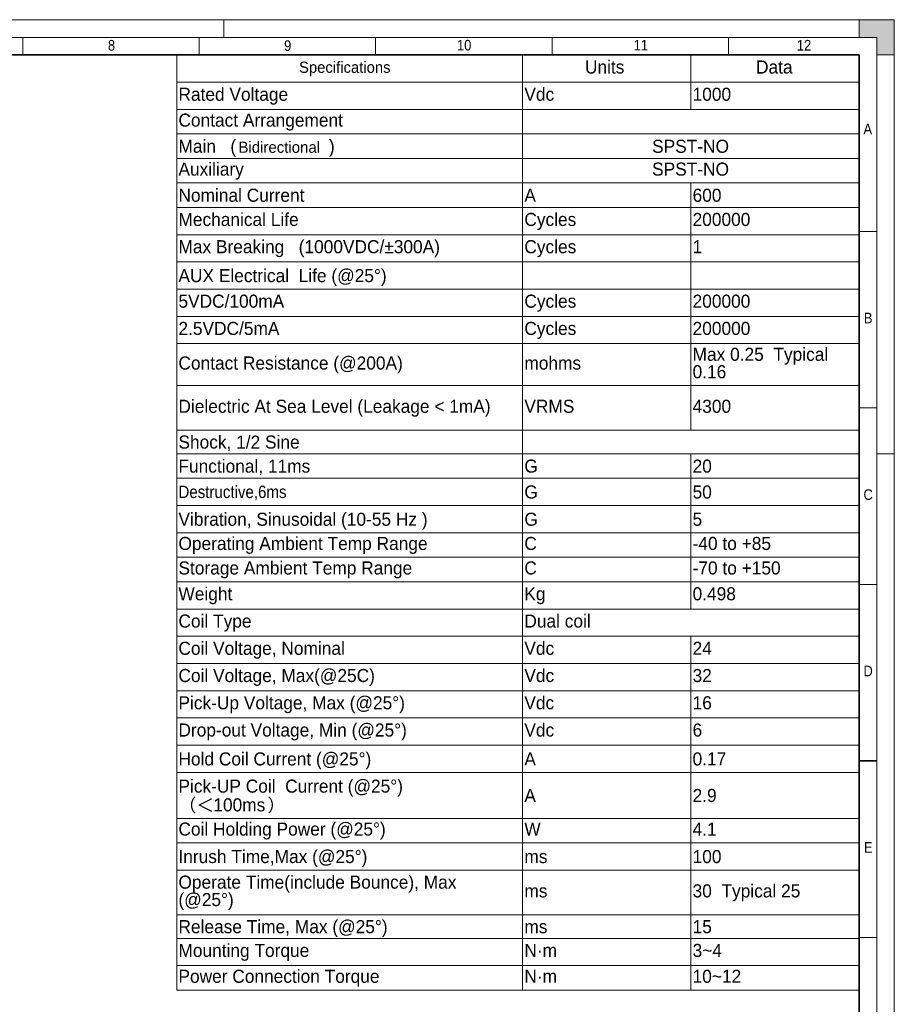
# Paper-space layout 'Sheet1' of a CAD drawing. Header units: millimetres. Extents: x 0 to 756, y -181 to 613.
# Tile 22 of 22: x 346 to 594, y 141 to 420. Entities that reach past the tile are written whole.
import ezdxf

# ---------------------------------------------------------------- set-up
doc = ezdxf.new("R2010")
doc.units = ezdxf.units.MM
doc.styles.add('SLDTEXTSTYLE0', font='GOTHIC.TTF', dxfattribs={"width": 0.913})
doc.styles.add('SLDTEXTSTYLE3', font='ARIAL.TTF', dxfattribs={"width": 0.948})
doc.styles.add('SLDTEXTSTYLE4', font='UniversLTPro-LightCond')
doc.styles.add('SLDTEXTSTYLE5', font='SIMFANG.TTF', dxfattribs={"bigfont": 'bigfont'})

# ---------------------------------------------------------------- blocks, each defined once
blk = doc.blocks.new('SW_TABLEANNOTATION_0')
at = {"color": 0, "linetype": 'Continuous', "lineweight": 18}
for p, q in [((0, 0), (0, -7.72)), ((0, 0), (98.04, 0)), ((98.04, 0), (98.04, -7.72)), ((98.04, 0), (145.72, 0)), ((145.72, 0), (145.72, -7.72)), ((145.72, 0), (193.39, 0)), ((193.39, 0), (193.39, -7.72)), ((0, -7.72), (0, -15.43)), ((0, -7.72), (98.04, -7.72)), ((98.04, -7.72), (98.04, -15.43)), ((98.04, -7.72), (145.72, -7.72)), ((145.72, -7.72), (145.72, -15.43)), ((145.72, -7.72), (193.39, -7.72)), ((193.39, -7.72), (193.39, -15.43)), ((0, -15.43), (0, -22.37)), ((0, -15.43), (98.04, -15.43)), ((98.04, -15.43), (98.04, -22.37)), ((98.04, -15.43), (98.04, -22.37)), ((98.04, -15.43), (145.72, -15.43)), ((145.72, -15.43), (193.39, -15.43)), ((193.39, -15.43), (193.39, -22.37)), ((0, -22.37), (0, -29.31)), ((0, -22.37), (98.04, -22.37)), ((98.04, -22.37), (98.04, -29.31)), ((98.04, -22.37), (98.04, -29.31)), ((98.04, -22.37), (145.72, -22.37)), ((145.72, -22.37), (193.39, -22.37)), ((193.39, -22.37), (193.39, -29.31)), ((0, -29.31), (0, -36.25)), ((0, -29.31), (98.04, -29.31)), ((98.04, -29.31), (98.04, -36.25)), ((98.04, -29.31), (98.04, -36.25)), ((98.04, -29.31), (145.72, -29.31)), ((145.72, -29.31), (193.39, -29.31)), ((193.39, -29.31), (193.39, -36.25)), ((0, -36.25), (0, -43.19)), ((0, -36.25), (98.04, -36.25)), ((98.04, -36.25), (98.04, -43.19)), ((98.04, -36.25), (145.72, -36.25)), ((145.72, -36.25), (145.72, -43.19)), ((145.72, -36.25), (193.39, -36.25)), ((193.39, -36.25), (193.39, -43.19)), ((0, -43.19), (0, -50.91)), ((0, -43.19), (98.04, -43.19)), ((98.04, -43.19), (98.04, -50.91)), ((98.04, -43.19), (145.72, -43.19)), ((145.72, -43.19), (145.72, -50.91)), ((145.72, -43.19), (193.39, -43.19)), ((193.39, -43.19), (193.39, -50.91)), ((0, -50.91), (0, -58.62)), ((0, -50.91), (98.04, -50.91)), ((98.04, -50.91), (98.04, -58.62)), ((98.04, -50.91), (145.72, -50.91)), ((145.72, -50.91), (145.72, -58.62)), ((145.72, -50.91), (193.39, -50.91)), ((193.39, -50.91), (193.39, -58.62)), ((0, -58.62), (0, -66.34)), ((0, -58.62), (98.04, -58.62)), ((98.04, -58.62), (98.04, -66.34)), ((98.04, -58.62), (145.72, -58.62)), ((145.72, -58.62), (145.72, -66.34)), ((145.72, -58.62), (193.39, -58.62)), ((193.39, -58.62), (193.39, -66.34)), ((0, -66.34), (0, -74.06)), ((0, -66.34), (98.04, -66.34)), ((98.04, -66.34), (98.04, -74.06)), ((98.04, -66.34), (145.72, -66.34)), ((145.72, -66.34), (145.72, -74.06)), ((145.72, -66.34), (193.39, -66.34)), ((193.39, -66.34), (193.39, -74.06)), ((0, -74.06), (0, -81.77)), ((0, -74.06), (98.04, -74.06)), ((98.04, -74.06), (98.04, -81.77)), ((98.04, -74.06), (145.72, -74.06)), ((145.72, -74.06), (145.72, -81.77)), ((145.72, -74.06), (193.39, -74.06)), ((193.39, -74.06), (193.39, -81.77)), ((0, -81.77), (0, -93.65)), ((0, -81.77), (98.04, -81.77)), ((98.04, -81.77), (98.04, -93.65)), ((98.04, -81.77), (145.72, -81.77)), ((145.72, -81.77), (145.72, -93.65)), ((145.72, -81.77), (193.39, -81.77)), ((193.39, -81.77), (193.39, -93.65)), ((0, -93.65), (0, -106.31)), ((0, -93.65), (98.04, -93.65)), ((98.04, -93.65), (98.04, -106.31)), ((98.04, -93.65), (145.72, -93.65)), ((145.72, -93.65), (145.72, -106.31)), ((145.72, -93.65), (193.39, -93.65)), ((193.39, -93.65), (193.39, -106.31)), ((0, -106.31), (0, -112.99)), ((0, -106.31), (98.04, -106.31)), ((98.04, -106.31), (98.04, -112.99)), ((98.04, -106.31), (98.04, -112.99)), ((98.04, -106.31), (145.72, -106.31)), ((145.72, -106.31), (193.39, -106.31)), ((193.39, -106.31), (193.39, -112.99)), ((0, -112.99), (0, -119.93)), ((0, -112.99), (98.04, -112.99)), ((98.04, -112.99), (98.04, -119.93)), ((98.04, -112.99), (145.72, -112.99)), ((145.72, -112.99), (145.72, -119.93)), ((145.72, -112.99), (193.39, -112.99)), ((193.39, -112.99), (193.39, -119.93)), ((0, -119.93), (0, -127.65)), ((0, -119.93), (98.04, -119.93)), ((98.04, -119.93), (98.04, -127.65)), ((98.04, -119.93), (145.72, -119.93)), ((145.72, -119.93), (145.72, -127.65)), ((145.72, -119.93), (193.39, -119.93)), ((193.39, -119.93), (193.39, -127.65)), ((0, -127.65), (0, -135.36)), ((0, -127.65), (98.04, -127.65)), ((98.04, -127.65), (98.04, -135.36)), ((98.04, -127.65), (145.72, -127.65)), ((145.72, -127.65), (145.72, -135.36)), ((145.72, -127.65), (193.39, -127.65)), ((193.39, -127.65), (193.39, -135.36)), ((0, -135.36), (0, -142.3)), ((0, -135.36), (98.04, -135.36)), ((98.04, -135.36), (98.04, -142.3)), ((98.04, -135.36), (145.72, -135.36)), ((145.72, -135.36), (145.72, -142.3)), ((145.72, -135.36), (193.39, -135.36)), ((193.39, -135.36), (193.39, -142.3)), ((0, -142.3), (0, -149.24)), ((0, -142.3), (98.04, -142.3)), ((98.04, -142.3), (98.04, -149.24)), ((98.04, -142.3), (145.72, -142.3)), ((145.72, -142.3), (145.72, -149.24)), ((145.72, -142.3), (193.39, -142.3)), ((193.39, -142.3), (193.39, -149.24)), ((0, -149.24), (0, -156.96)), ((0, -149.24), (98.04, -149.24)), ((98.04, -149.24), (98.04, -156.96)), ((98.04, -149.24), (145.72, -149.24)), ((145.72, -149.24), (145.72, -156.96)), ((145.72, -149.24), (193.39, -149.24)), ((193.39, -149.24), (193.39, -156.96)), ((0, -156.96), (0, -164.68)), ((0, -156.96), (98.04, -156.96)), ((98.04, -156.96), (98.04, -164.68)), ((98.04, -156.96), (98.04, -164.68)), ((98.04, -156.96), (145.72, -156.96)), ((145.72, -156.96), (193.39, -156.96)), ((193.39, -156.96), (193.39, -164.68)), ((0, -164.68), (0, -172.39)), ((0, -164.68), (98.04, -164.68)), ((98.04, -164.68), (98.04, -172.39)), ((98.04, -164.68), (145.72, -164.68)), ((145.72, -164.68), (145.72, -172.39)), ((145.72, -164.68), (193.39, -164.68)), ((193.39, -164.68), (193.39, -172.39)), ((0, -172.39), (0, -180.11)), ((0, -172.39), (98.04, -172.39)), ((98.04, -172.39), (98.04, -180.11)), ((98.04, -172.39), (145.72, -172.39)), ((145.72, -172.39), (145.72, -180.11)), ((145.72, -172.39), (193.39, -172.39)), ((193.39, -172.39), (193.39, -180.11)), ((0, -180.11), (0, -187.83)), ((0, -180.11), (98.04, -180.11)), ((98.04, -180.11), (98.04, -187.83)), ((98.04, -180.11), (145.72, -180.11)), ((145.72, -180.11), (145.72, -187.83)), ((145.72, -180.11), (193.39, -180.11)), ((193.39, -180.11), (193.39, -187.83)), ((0, -187.83), (0, -195.54)), ((0, -187.83), (98.04, -187.83)), ((98.04, -187.83), (98.04, -195.54)), ((98.04, -187.83), (145.72, -187.83)), ((145.72, -187.83), (145.72, -195.54)), ((145.72, -187.83), (193.39, -187.83)), ((193.39, -187.83), (193.39, -195.54)), ((0, -195.54), (0, -203.26)), ((0, -195.54), (98.04, -195.54)), ((98.04, -195.54), (98.04, -203.26)), ((98.04, -195.54), (145.72, -195.54)), ((145.72, -195.54), (145.72, -203.26)), ((145.72, -195.54), (193.39, -195.54)), ((193.39, -195.54), (193.39, -203.26)), ((0, -203.26), (0, -216.27)), ((0, -203.26), (98.04, -203.26)), ((98.04, -203.26), (98.04, -216.27)), ((98.04, -203.26), (145.72, -203.26)), ((145.72, -203.26), (145.72, -216.27)), ((145.72, -203.26), (193.39, -203.26)), ((193.39, -203.26), (193.39, -216.27)), ((0, -216.27), (0, -223.21)), ((0, -216.27), (98.04, -216.27)), ((98.04, -216.27), (98.04, -223.21)), ((98.04, -216.27), (145.72, -216.27)), ((145.72, -216.27), (145.72, -223.21)), ((145.72, -216.27), (193.39, -216.27)), ((193.39, -216.27), (193.39, -223.21)), ((0, -223.21), (0, -230.93)), ((0, -223.21), (98.04, -223.21)), ((98.04, -223.21), (98.04, -230.93)), ((98.04, -223.21), (145.72, -223.21)), ((145.72, -223.21), (145.72, -230.93)), ((145.72, -223.21), (193.39, -223.21)), ((193.39, -223.21), (193.39, -230.93)), ((0, -230.93), (0, -243.58)), ((0, -230.93), (98.04, -230.93)), ((98.04, -230.93), (98.04, -243.58)), ((98.04, -230.93), (145.72, -230.93)), ((145.72, -230.93), (145.72, -243.58)), ((145.72, -230.93), (193.39, -230.93)), ((193.39, -230.93), (193.39, -243.58)), ((0, -243.58), (0, -250.27)), ((0, -243.58), (98.04, -243.58)), ((98.04, -243.58), (98.04, -250.27)), ((98.04, -243.58), (145.72, -243.58)), ((145.72, -243.58), (145.72, -250.27)), ((145.72, -243.58), (193.39, -243.58)), ((193.39, -243.58), (193.39, -250.27)), ((0, -250.27), (0, -257.98)), ((0, -250.27), (98.04, -250.27)), ((98.04, -250.27), (98.04, -257.98)), ((98.04, -250.27), (145.72, -250.27)), ((145.72, -250.27), (145.72, -257.98)), ((145.72, -250.27), (193.39, -250.27)), ((193.39, -250.27), (193.39, -257.98)), ((0, -257.98), (0, -264.92)), ((0, -257.98), (98.04, -257.98)), ((98.04, -257.98), (98.04, -264.92)), ((98.04, -257.98), (145.72, -257.98)), ((145.72, -257.98), (145.72, -264.92)), ((145.72, -257.98), (193.39, -257.98)), ((193.39, -257.98), (193.39, -264.92)), ((0, -264.92), (98.04, -264.92)), ((98.04, -264.92), (145.72, -264.92)), ((145.72, -264.92), (193.39, -264.92))]:
    blk.add_line(p, q, dxfattribs=at)
at = {"color": 0, "linetype": 'Continuous', "lineweight": 0, "attachment_point": 1}
for s, insert, char_height, style in [('Specifications', (34.67, -1.88), 3.175, 'SLDTEXTSTYLE3'), ('Units', (115.71, -1.55), 3.704, 'SLDTEXTSTYLE3'), ('Data', (164.2, -1.55), 3.704, 'SLDTEXTSTYLE3'), ('Rated Voltage', (0.5, -9.27), 3.7042, 'SLDTEXTSTYLE3'), ('Vdc', (98.54, -9.27), 3.704, 'SLDTEXTSTYLE3'), ('1000', (146.22, -9.27), 3.704, 'SLDTEXTSTYLE3'), ('Contact Arrangement', (0.5, -16.6), 3.7042, 'SLDTEXTSTYLE3'), ('Main   (', (0.5, -24.01), 3.704, 'SLDTEXTSTYLE3'), ('Bidirectional', (17.51, -24.54), 3.175, 'SLDTEXTSTYLE4'), (')', (43.15, -24.01), 3.7, 'SLDTEXTSTYLE3'), ('SPST-NO', (134.74, -24.01), 3.704, 'SLDTEXTSTYLE3'), ('Auxiliary', (0.5, -30.48), 3.704, 'SLDTEXTSTYLE3'), ('SPST-NO', (134.74, -30.48), 3.704, 'SLDTEXTSTYLE3'), ('Nominal Current', (0.5, -37.88), 3.7042, 'SLDTEXTSTYLE3'), ('A', (98.54, -37.88), 3.7, 'SLDTEXTSTYLE3'), ('600', (146.22, -37.88), 3.704, 'SLDTEXTSTYLE3'), ('Mechanical Life', (0.5, -44.74), 3.7042, 'SLDTEXTSTYLE3'), ('Cycles', (98.54, -44.74), 3.704, 'SLDTEXTSTYLE3'), ('200000', (146.22, -44.74), 3.704, 'SLDTEXTSTYLE3'), ('Max Breaking   (1000VDC/±300A) ', (0.5, -52.46), 3.7042, 'SLDTEXTSTYLE3'), ('Cycles', (98.54, -52.46), 3.704, 'SLDTEXTSTYLE3'), ('1', (146.22, -52.46), 3.7, 'SLDTEXTSTYLE3'), ('AUX Electrical  Life (@25°)', (0.5, -60.65), 3.7042, 'SLDTEXTSTYLE3'), ('5VDC/100mA', (0.5, -67.89), 3.704, 'SLDTEXTSTYLE3'), ('Cycles', (98.54, -67.89), 3.704, 'SLDTEXTSTYLE3'), ('200000', (146.22, -67.89), 3.704, 'SLDTEXTSTYLE3'), ('2.5VDC/5mA', (0.5, -75.61), 3.704, 'SLDTEXTSTYLE3'), ('Cycles', (98.54, -75.61), 3.704, 'SLDTEXTSTYLE3'), ('200000', (146.22, -75.61), 3.704, 'SLDTEXTSTYLE3'), ('Max 0.25  Typical ', (146.22, -82.94), 3.7042, 'SLDTEXTSTYLE3'), ('Contact Resistance (@200A)', (0.5, -85.41), 3.7042, 'SLDTEXTSTYLE3'), ('mohms', (98.54, -85.41), 3.704, 'SLDTEXTSTYLE3'), ('0.16  ', (146.22, -87.88), 3.704, 'SLDTEXTSTYLE3'), ('Dielectric At Sea Level (Leakage < 1mA)', (0.5, -97.67), 3.7042, 'SLDTEXTSTYLE3'), ('VRMS', (98.54, -97.67), 3.704, 'SLDTEXTSTYLE3'), ('4300', (146.22, -97.67), 3.704, 'SLDTEXTSTYLE3'), ('Shock, 1/2 Sine', (0.5, -107.81), 3.7042, 'SLDTEXTSTYLE3'), ('Functional, 11ms ', (0.5, -114.62), 3.7042, 'SLDTEXTSTYLE3'), ('G', (98.54, -114.62), 3.7, 'SLDTEXTSTYLE3'), ('20', (146.22, -114.62), 3.704, 'SLDTEXTSTYLE3'), ('Destructive,6ms ', (0.5, -122.01), 3.5, 'SLDTEXTSTYLE0'), ('G', (98.54, -121.95), 3.7, 'SLDTEXTSTYLE3'), ('50', (146.22, -121.95), 3.704, 'SLDTEXTSTYLE3'), ('Vibration, Sinusoidal (10-55 Hz )', (0.5, -129.67), 3.7042, 'SLDTEXTSTYLE3'), ('G', (98.54, -129.67), 3.7, 'SLDTEXTSTYLE3'), ('5', (146.22, -129.67), 3.7, 'SLDTEXTSTYLE3'), ('Operating Ambient Temp Range ', (0.5, -136.53), 3.7042, 'SLDTEXTSTYLE3'), ('C', (98.54, -136.53), 3.7, 'SLDTEXTSTYLE3'), ('-40 to +85', (146.22, -136.53), 3.704, 'SLDTEXTSTYLE3'), ('Storage Ambient Temp Range ', (0.5, -143.47), 3.7042, 'SLDTEXTSTYLE3'), ('C', (98.54, -143.47), 3.7, 'SLDTEXTSTYLE3'), ('-70 to +150', (146.22, -143.47), 3.7042, 'SLDTEXTSTYLE3'), ('Weight', (0.5, -150.79), 3.704, 'SLDTEXTSTYLE3'), ('Kg', (98.54, -150.79), 3.704, 'SLDTEXTSTYLE3'), ('0.498', (146.22, -150.79), 3.704, 'SLDTEXTSTYLE3'), ('Coil Type', (0.5, -158.51), 3.704, 'SLDTEXTSTYLE3'), ('Dual coil', (98.54, -158.51), 3.704, 'SLDTEXTSTYLE3'), ('Coil Voltage, Nominal ', (0.5, -166.23), 3.7042, 'SLDTEXTSTYLE3'), ('Vdc', (98.54, -166.23), 3.704, 'SLDTEXTSTYLE3'), ('24', (146.22, -166.23), 3.704, 'SLDTEXTSTYLE3'), ('Coil Voltage, Max(@25C)', (0.5, -173.94), 3.7042, 'SLDTEXTSTYLE3'), ('Vdc', (98.54, -173.94), 3.704, 'SLDTEXTSTYLE3'), ('32', (146.22, -173.94), 3.704, 'SLDTEXTSTYLE3'), ('Pick-Up Voltage, Max (@25°)', (0.5, -181.66), 3.7042, 'SLDTEXTSTYLE3'), ('Vdc', (98.54, -181.66), 3.704, 'SLDTEXTSTYLE3'), ('16', (146.22, -181.66), 3.704, 'SLDTEXTSTYLE3'), ('Drop-out Voltage, Min (@25°)', (0.5, -189.38), 3.7042, 'SLDTEXTSTYLE3'), ('Vdc', (98.54, -189.38), 3.704, 'SLDTEXTSTYLE3'), ('6', (146.22, -189.38), 3.7, 'SLDTEXTSTYLE3'), ('Hold Coil Current (@25°)', (0.5, -197.57), 3.7042, 'SLDTEXTSTYLE3'), ('A', (98.54, -197.57), 3.7, 'SLDTEXTSTYLE3'), ('0.17', (146.22, -197.57), 3.704, 'SLDTEXTSTYLE3'), ('Pick-UP Coil  Current (@25°) ', (0.5, -205.28), 3.7042, 'SLDTEXTSTYLE3'), ('A', (98.54, -207.93), 3.7, 'SLDTEXTSTYLE3'), ('2.9', (146.22, -207.93), 3.704, 'SLDTEXTSTYLE3'), ('（＜', (0.5, -210.69), 3.704, 'SLDTEXTSTYLE5'), ('100ms', (10.39, -210.58), 3.704, 'SLDTEXTSTYLE3'), ('）', (25.76, -210.69), 3.7, 'SLDTEXTSTYLE5'), ('Coil Holding Power (@25°)', (0.5, -217.44), 3.7042, 'SLDTEXTSTYLE3'), ('W', (98.54, -217.44), 3.7, 'SLDTEXTSTYLE3'), ('4.1', (146.22, -217.44), 3.704, 'SLDTEXTSTYLE3'), ('Inrush Time,Max (@25°)', (0.5, -225.23), 3.7042, 'SLDTEXTSTYLE3'), ('100', (146.22, -225.23), 3.704, 'SLDTEXTSTYLE3'), ('ms', (98.54, -225.23), 3.704, 'SLDTEXTSTYLE3'), ('Operate Time(include Bounce), Max ', (0.5, -232.48), 3.7042, 'SLDTEXTSTYLE3'), ('(@25°)', (0.5, -237.42), 3.704, 'SLDTEXTSTYLE3'), ('ms', (98.54, -234.95), 3.704, 'SLDTEXTSTYLE3'), ('30  Typical 25', (146.22, -234.95), 3.7042, 'SLDTEXTSTYLE3'), ('Release Time, Max (@25°)', (0.5, -245.09), 3.7042, 'SLDTEXTSTYLE3'), ('15', (146.22, -245.09), 3.704, 'SLDTEXTSTYLE3'), ('ms', (98.54, -245.09), 3.704, 'SLDTEXTSTYLE3'), ('Mounting Torque', (0.5, -251.82), 3.7042, 'SLDTEXTSTYLE3'), ('N·m', (98.54, -251.82), 3.704, 'SLDTEXTSTYLE3'), ('3~4', (146.22, -251.82), 3.704, 'SLDTEXTSTYLE3'), ('Power Connection Torque', (0.5, -259.15), 3.7042, 'SLDTEXTSTYLE3'), ('N·m', (98.54, -259.15), 3.704, 'SLDTEXTSTYLE3'), ('10~12', (146.22, -259.15), 3.704, 'SLDTEXTSTYLE3')]:
    blk.add_mtext(s, dxfattribs=dict(at, insert=insert, char_height=char_height, style=style))

psp = doc.layouts.new('Sheet1')

# ---------------------------------------------------------------- hatches: boundary and pattern name
at = {"linetype": 'Continuous'}
psp.add_hatch(color=7, dxfattribs=at).paths.add_polyline_path([(584, 415), (589, 415), (589, 410), (594, 410), (594, 420), (584, 420)], flags=0)

# ---------------------------------------------------------------- linework, layer by layer
at = {"color": 7, "linetype": 'Continuous', "lineweight": 18}
for p, q in [((584, 420), (10, 420)), ((404, 420), (404, 415)), ((594, 420), (584, 420)), ((584, 420), (584, 415)), ((594, 420), (594, 410)), ((15, 415), (589, 415)), ((347, 410), (347, 415)), ((397, 410), (397, 415)), ((447, 410), (447, 415)), ((497, 410), (497, 415)), ((547, 410), (547, 415)), ((584, 415), (589, 415)), ((589, 415), (589, 5)), ((589, 415), (589, 410)), ((589, 410), (594, 410)), ((594, 10), (594, 410)), ((584, 360), (589, 360)), ((584, 310), (589, 310)), ((594, 297), (589, 297)), ((584, 260), (589, 260)), ((584, 160), (589, 160))]:
    psp.add_line(p, q, dxfattribs=at)
at = {"color": 7, "linetype": 'Continuous', "lineweight": 35}
for p, q in [((20, 410), (584, 410)), ((584, 410), (584, 10)), ((584, 210), (589, 210))]:
    psp.add_line(p, q, dxfattribs=at)

# ---------------------------------------------------------------- block references
at = {"color": 7, "linetype": 'Continuous', "lineweight": 0}
psp.add_blockref('SW_TABLEANNOTATION_0', (390.61, 410), dxfattribs=at)

# ---------------------------------------------------------------- texts
at = {"color": 7, "linetype": 'Continuous', "lineweight": 0, "char_height": 3, "attachment_point": 2, "style": 'SLDTEXTSTYLE0'}
for s, insert in [('8', (372.14, 414.25)), ('9', (422.08, 414.15)), ('10', (472.09, 414.29)), ('11', (522.16, 414.29)), ('12', (568.41, 414.27)), ('A', (586.47, 390.54)), ('B', (586.6, 336.98)), ('C', (586.58, 286.96)), ('D', (586.58, 237)), ('E', (586.61, 187.01))]:
    psp.add_mtext(s, dxfattribs=dict(at, insert=insert))

doc.saveas('drawing.dxf')
